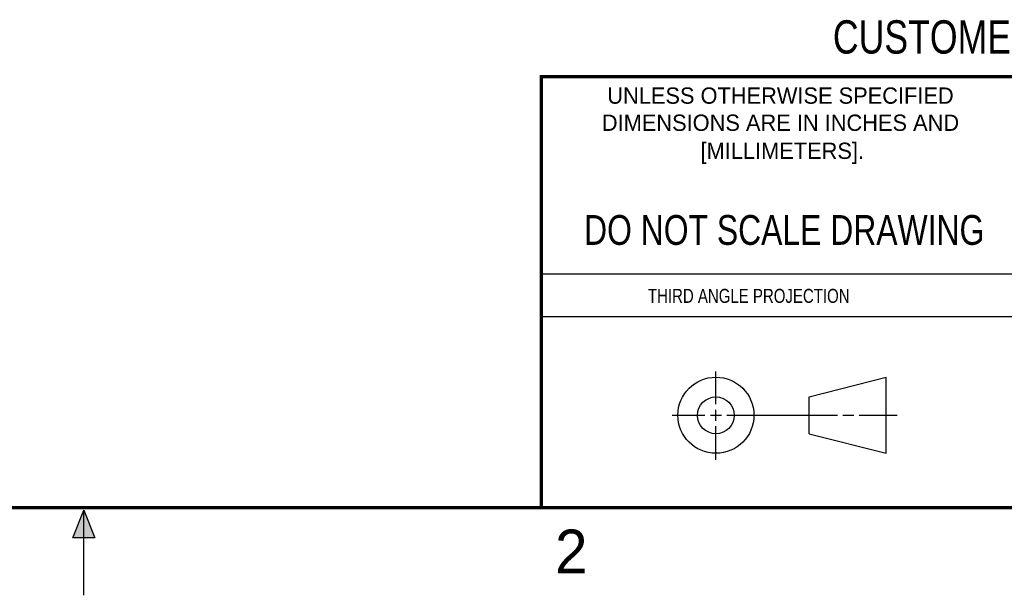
# Model space of a CAD drawing. Header units: inches. Extents: x 0 to 22, y 0 to 17.
# Tile 2 of 8: x 10.6 to 16.3, y 0 to 3.3. Entities that reach past the tile are written whole.
import ezdxf
from ezdxf.enums import TextEntityAlignment as Align

# ---------------------------------------------------------------- set-up
doc = ezdxf.new("R2010")
doc.units = ezdxf.units.IN
doc.header["$LTSCALE"] = 1.21
doc.header["$MEASUREMENT"] = 0
doc.layers.get('0').update_dxf_attribs({"linetype": 'CONTINUOUS'})
doc.styles.get("Standard").update_dxf_attribs({"font": 'txt', "width": 0.8})

msp = doc.modelspace()

# ---------------------------------------------------------------- hatches: boundary and pattern name
at = {"linetype": 'CONTINUOUS'}
msp.add_hatch(color=2, dxfattribs=at).paths.add_polyline_path([(10.9375, 0.3287), (11, 0.485), (11.0625, 0.3287)])

# ---------------------------------------------------------------- linework, layer by layer
at = {"color": 2, "linetype": 'CONTINUOUS'}
for p, q in [((13.61, 1.835), (16.375, 1.835)), ((16.375, 1.5888), (13.61, 1.5888)), ((14.6059, 1.0901), (14.6059, 1.2769)), ((14.3557, 1.0276), (14.5434, 1.0276)), ((14.5747, 1.0276), (14.6372, 1.0276)), ((14.6059, 0.9964), (14.6059, 1.0589)), ((14.6684, 1.0276), (15.2987, 1.0276)), ((15.3299, 1.0276), (15.3924, 1.0276)), ((15.4237, 1.0276), (15.6394, 1.0276)), ((14.6059, 0.7723), (14.6059, 0.9651)), ((10.9375, 0.3287), (11, 0.485)), ((11, 0.485), (11.0625, 0.3287)), ((11, 0), (11, 0.485)), ((11.0625, 0.3287), (10.9375, 0.3287))]:
    msp.add_line(p, q, dxfattribs=at)
at = {"color": 7, "linetype": 'CONTINUOUS'}
for p, q in [((15.1374, 1.132), (15.5769, 1.2447)), ((15.5769, 0.8105), (15.5769, 1.2447)), ((15.1374, 0.9219), (15.1374, 1.132)), ((15.1374, 0.9219), (15.5769, 0.8105))]:
    msp.add_line(p, q, dxfattribs=at)
at = {"color": 7, "linetype": 'CONTINUOUS', "const_width": 0.02}
for points in [[(13.6, 2.9595), (21.5, 2.96)], [(13.61, 0.5), (13.61, 2.96)], [(0.5, 0.5), (21.5, 0.5)]]:
    msp.add_lwpolyline(points, dxfattribs=at)
at = {"color": 7, "linetype": 'CONTINUOUS'}
for centre, radius in [((14.6059, 1.0276), 0.2171), ((14.6054, 1.0269), 0.105)]:
    msp.add_circle(centre, radius, dxfattribs=at)

# ---------------------------------------------------------------- texts
at = {"color": 7, "linetype": 'CONTINUOUS', "width": 0.8}
for s, height, p in [('CUSTOMER DRAWING', 0.19, (16.3742, 3.0911)), ('DO NOT SCALE DRAWING', 0.17, (14.9953, 1.9998))]:
    msp.add_text(s, height=height, dxfattribs=at).set_placement(p, align=Align.CENTER)
at = {"color": 2, "linetype": 'CONTINUOUS'}
for s, p in [('UNLESS OTHERWISE SPECIFIED', (14.9742, 2.8049)), ('DIMENSIONS ARE IN INCHES AND', (14.9742, 2.6501)), ('[MILLIMETERS].', (14.9844, 2.4899))]:
    msp.add_text(s, height=0.093, dxfattribs=at).set_placement(p, align=Align.CENTER)
at = {"color": 2, "linetype": 'CONTINUOUS', "width": 0.8}
msp.add_text('THIRD ANGLE PROJECTION', height=0.08, dxfattribs=at).set_placement((14.2178, 1.6686))
at = {"color": 2, "linetype": 'CONTINUOUS'}
msp.add_text('2', height=0.25, dxfattribs=at).set_placement((13.6875, 0.125))

doc.saveas('drawing.dxf')
